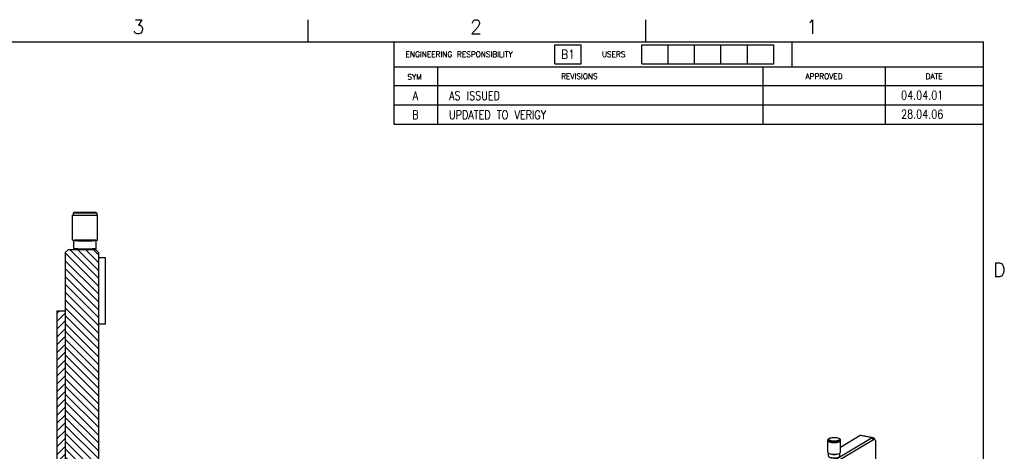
# Model space of a CAD drawing. Extents: x -401 to 590, y -380 to 320.
# Tile 54 of 54: x 234 to 589, y 164 to 320. Entities that reach past the tile are written whole.
import ezdxf

# ---------------------------------------------------------------- set-up
doc = ezdxf.new("R2010")
doc.units = 0
doc.linetypes.add('DASHED', pattern=[15, 7, -8])
doc.layers.get('0').update_dxf_attribs({"linetype": 'CONTINUOUS'})
doc.layers.add('1', color=7, linetype='CONTINUOUS')
doc.styles.add('CONVERTER_1', font='txt.shx', dxfattribs={"width": 0.9})
doc.styles.add('CONVERTER_2', font='txt.shx', dxfattribs={"width": 0.81})
doc.styles.add('CONVERTER_6', font='txt.shx', dxfattribs={"width": 0.97875})
doc.styles.add('CONVERTER_8', font='txt.shx', dxfattribs={"width": 0.970312})

# ---------------------------------------------------------------- blocks, each defined once
blk = doc.blocks.new('E6980-24120__1', base_point=(776.55, -282.69))
at = {"color": 7, "linetype": 'CONTINUOUS'}
for p, q in [((1083.58, 337.91), (787.58, 162.56)), ((788.44, 161.45), (1084.44, 336.8)), ((1074.92, 339.62), (1060.6, 331.14)), ((1084.35, 338.08), (1075.69, 339.79)), ((1085.67, 336.33), (1085.21, 337.28)), ((1085.94, 334.87), (1085.94, -102.65))]:
    blk.add_line(p, q, dxfattribs=at)
at = {"color": 3, "linetype": 'CONTINUOUS'}
for p, q in [((1083.58, 337.91), (1074.92, 339.62)), ((1084.44, 336.8), (1083.58, 337.91))]:
    blk.add_line(p, q, dxfattribs=at)
at = {"color": 7, "linetype": 'CONTINUOUS'}
for points in [[(1075.69, 339.79), (1075.45, 339.84), (1075.18, 339.78), (1074.92, 339.62)], [(1083.58, 337.91), (1083.84, 338.07), (1084.11, 338.13), (1084.35, 338.08)]]:
    blk.add_open_spline(points, degree=3, dxfattribs=at)
for points in [[(1084.35, 338.08), (1084.52, 338.04), (1084.69, 337.96), (1084.98, 337.69), (1085.11, 337.51), (1085.21, 337.28)], [(1084.44, 336.8), (1084.68, 336.94), (1084.92, 336.98), (1085.35, 336.81), (1085.53, 336.62), (1085.67, 336.33)], [(1085.67, 336.33), (1085.76, 336.14), (1085.83, 335.93), (1085.92, 335.43), (1085.94, 335.16), (1085.94, 334.87)]]:
    blk.add_open_spline(points, degree=3, knots=[0, 0, 0, 0, 1, 1, 2, 2, 2, 2], dxfattribs=at)
blk = doc.blocks.new('E2812-23753-0__53', base_point=(1051.8, 334.57))
at = {"color": 7, "linetype": 'CONTINUOUS'}
for p, q in [((1051.8, 336.71), (1051.8, 336.05)), ((1052.38, 337.49), (1052.1, 337.24)), ((1059.83, 337.49), (1060.11, 337.24)), ((1060.4, 336.71), (1060.4, 336.05))]:
    blk.add_line(p, q, dxfattribs=at)
for points in [[(1051.8, 336.71), (1051.8, 336.89), (1051.9, 337.07), (1052.1, 337.24)], [(1052.38, 337.49), (1052.45, 337.55), (1052.54, 337.62), (1052.64, 337.68)], [(1060.11, 337.24), (1060.3, 337.07), (1060.4, 336.89), (1060.4, 336.71)]]:
    blk.add_open_spline(points, degree=3, dxfattribs=at)
for points, knots in [([(1060.4, 336.71), (1060.4, 336.49), (1060.26, 336.27), (1059.7, 335.87), (1059.29, 335.7), (1058.28, 335.42), (1057.69, 335.32), (1056.43, 335.23), (1055.78, 335.23), (1054.52, 335.32), (1053.93, 335.42), (1052.92, 335.7), (1052.51, 335.87), (1051.95, 336.27), (1051.8, 336.49), (1051.8, 336.71)], [0, 0, 0, 0, 1, 1, 2, 2, 3, 3, 4, 4, 5, 5, 6, 6, 7, 7, 7, 7]), ([(1060.4, 336.05), (1060.4, 335.83), (1060.26, 335.61), (1059.7, 335.21), (1059.29, 335.04), (1058.28, 334.76), (1057.69, 334.67), (1056.43, 334.57), (1055.78, 334.57), (1054.52, 334.67), (1053.93, 334.76), (1052.92, 335.04), (1052.51, 335.21), (1051.95, 335.61), (1051.8, 335.83), (1051.8, 336.05)], [0, 0, 0, 0, 1, 1, 2, 2, 3, 3, 4, 4, 5, 5, 6, 6, 7, 7, 7, 7]), ([(1059.83, 337.49), (1060.07, 337.28), (1060.15, 337.06), (1060, 336.62), (1059.77, 336.4), (1059.04, 336.04), (1058.55, 335.89), (1057.4, 335.68), (1056.75, 335.62), (1055.45, 335.62), (1054.81, 335.68), (1053.66, 335.89), (1053.17, 336.04), (1052.43, 336.4), (1052.2, 336.62), (1052.06, 337.06), (1052.14, 337.28), (1052.38, 337.49)], [0, 0, 0, 0, 1, 1, 2, 2, 3, 3, 4, 4, 5, 5, 6, 6, 7, 7, 8, 8, 8, 8]), ([(1052.64, 337.68), (1052.94, 337.85), (1053.35, 338.01), (1054.35, 338.24), (1054.92, 338.31), (1056.1, 338.37), (1056.71, 338.36), (1057.86, 338.24), (1058.39, 338.13), (1059.27, 337.85), (1059.61, 337.68), (1059.83, 337.49)], [0, 0, 0, 0, 1, 1, 2, 2, 3, 3, 4, 4, 5, 5, 5, 5])]:
    blk.add_open_spline(points, degree=3, knots=knots, dxfattribs=at)
blk = doc.blocks.new('BEARING_HK0509__54', base_point=(1051.6, 326.04))
at = {"color": 7, "linetype": 'CONTINUOUS'}
for p, q in [((1051.6, 327.59), (1051.6, 336.05)), ((1060.6, 327.59), (1060.6, 336.05))]:
    blk.add_line(p, q, dxfattribs=at)
for points in [[(1051.8, 336.51), (1051.67, 336.36), (1051.6, 336.21), (1051.6, 336.05)], [(1060.6, 336.05), (1060.6, 336.21), (1060.54, 336.36), (1060.4, 336.51)]]:
    blk.add_open_spline(points, degree=3, dxfattribs=at)
for points in [[(1051.6, 336.05), (1051.6, 335.82), (1051.76, 335.59), (1052.34, 335.18), (1052.77, 334.99), (1053.83, 334.7), (1054.44, 334.6), (1055.76, 334.5), (1056.45, 334.5), (1057.76, 334.6), (1058.38, 334.7), (1059.44, 334.99), (1059.87, 335.18), (1060.45, 335.59), (1060.6, 335.82), (1060.6, 336.05)], [(1051.6, 327.59), (1051.6, 327.36), (1051.76, 327.13), (1052.34, 326.72), (1052.77, 326.53), (1053.83, 326.25), (1054.44, 326.15), (1055.76, 326.04), (1056.45, 326.04), (1057.76, 326.15), (1058.38, 326.25), (1059.44, 326.53), (1059.87, 326.72), (1060.45, 327.13), (1060.6, 327.36), (1060.6, 327.59)]]:
    blk.add_open_spline(points, degree=3, knots=[0, 0, 0, 0, 1, 1, 2, 2, 3, 3, 4, 4, 5, 5, 6, 6, 7, 7, 7, 7], dxfattribs=at)
blk = doc.blocks.new('24791-0S111__55', base_point=(1052.1, 323.18))
at = {"color": 7, "linetype": 'CONTINUOUS'}
for p, q in [((1052.1, 324.68), (1052.1, 326.89)), ((1060.1, 324.68), (1060.1, 326.89)), ((1052.56, 324.02), (1052.38, 324.18)), ((1059.64, 324.02), (1059.83, 324.18))]:
    blk.add_line(p, q, dxfattribs=at)
for points in [[(1052.38, 324.18), (1052.2, 324.34), (1052.1, 324.51), (1052.1, 324.68)], [(1059.64, 324.02), (1059.57, 323.96), (1059.49, 323.9), (1059.39, 323.84)], [(1059.83, 324.18), (1059.76, 324.12), (1059.67, 324.06), (1059.57, 324)], [(1060.1, 324.68), (1060.1, 324.51), (1060.01, 324.34), (1059.83, 324.18)]]:
    blk.add_open_spline(points, degree=3, dxfattribs=at)
for points, knots in [([(1059.57, 324), (1059.27, 323.82), (1058.85, 323.67), (1057.86, 323.43), (1057.29, 323.36), (1056.1, 323.3), (1055.5, 323.31), (1054.35, 323.43), (1053.82, 323.54), (1052.94, 323.82), (1052.6, 323.99), (1052.38, 324.18)], [0, 0, 0, 0, 1, 1, 2, 2, 3, 3, 4, 4, 5, 5, 5, 5]), ([(1059.39, 323.84), (1059.11, 323.67), (1058.72, 323.53), (1057.77, 323.31), (1057.23, 323.24), (1056.1, 323.18), (1055.53, 323.19), (1054.44, 323.31), (1053.93, 323.41), (1053.1, 323.67), (1052.77, 323.84), (1052.56, 324.02)], [0, 0, 0, 0, 1, 1, 2, 2, 3, 3, 4, 4, 5, 5, 5, 5]), ([(1057.86, 326.18), (1057.32, 326.09), (1056.71, 326.04), (1055.49, 326.04), (1054.89, 326.09), (1054.34, 326.18)], [0, 0, 0, 0, 1, 1, 2, 2, 2, 2])]:
    blk.add_open_spline(points, degree=3, knots=knots, dxfattribs=at)
blk = doc.blocks.new('BEARING_ASSY1_1__56', base_point=(1051.6, 323.18))
for name, p in [('BEARING_HK0509__54', (1051.6, 326.04)), ('E2812-23753-0__53', (1051.8, 334.57)), ('24791-0S111__55', (1052.1, 323.18))]:
    blk.add_blockref(name, p)
blk = doc.blocks.new('BEARINGS__60', base_point=(803.79, -281.6))
blk.add_blockref('BEARING_ASSY1_1__56', (1051.6, 323.18))
blk = doc.blocks.new('E6980-64120__65', base_point=(756.78, -282.69))
for name, p in [('E6980-24120__1', (776.55, -282.69)), ('BEARINGS__60', (803.79, -281.6))]:
    blk.add_blockref(name, p)
blk = doc.blocks.new('HANDLER_SOLUTION__109', base_point=(756.78, -282.69))
blk.add_blockref('E6980-64120__65', (756.78, -282.69))
blk = doc.blocks.new('GEN1', base_point=(950.02, 24.87))
blk.add_blockref('HANDLER_SOLUTION__109', (756.78, -282.69))
blk = doc.blocks.new('E6980-21791_2__129', base_point=(250.78, 209.98))
at = {"color": 7, "linetype": 'DASHED'}
for p, q in [((250.78, 231.48), (250.78, 228.95)), ((250.78, 228.95), (250.78, 214.64)), ((250.78, 214.64), (250.78, 212.48))]:
    blk.add_line(p, q, dxfattribs=at)
at = {"color": 7, "linetype": 'CONTINUOUS'}
for p, q in [((265.28, 233.98), (262.78, 233.98)), ((265.28, 221.98), (265.28, 233.98)), ((265.28, 209.98), (265.28, 221.98)), ((265.28, 209.98), (262.78, 209.98))]:
    blk.add_line(p, q, dxfattribs=at)
blk = doc.blocks.new('BUSHINGS__130', base_point=(250.78, -233.96))
blk.add_blockref('E6980-21791_2__129', (250.78, 209.98))
blk = doc.blocks.new('E2812-23753-0__155', base_point=(253.58, 236.81))
at = {"color": 7, "linetype": 'CONTINUOUS'}
for p, q in [((253.88, 250.31), (253.58, 250.01)), ((262.18, 250.01), (253.58, 250.01)), ((253.58, 250.01), (253.58, 249.31)), ((261.88, 250.31), (253.88, 250.31)), ((261.88, 250.31), (262.18, 250.01)), ((262.18, 250.01), (262.18, 249.31)), ((255.38, 236.81), (255.38, 237.01)), ((260.38, 236.81), (260.38, 237.01))]:
    blk.add_line(p, q, dxfattribs=at)
at = {"color": 7, "linetype": 'DASHED'}
for p, q in [((253.58, 249.31), (255.38, 249.31)), ((255.38, 249.31), (260.38, 249.31)), ((260.38, 249.31), (262.18, 249.31))]:
    blk.add_line(p, q, dxfattribs=at)
blk = doc.blocks.new('BEARING_HK0509__156', base_point=(253.38, 240.31))
at = {"color": 7, "linetype": 'CONTINUOUS'}
for p, q in [((253.38, 249.31), (253.58, 249.31)), ((253.38, 240.31), (253.38, 249.31)), ((253.58, 249.31), (255.38, 249.31)), ((255.38, 249.31), (260.38, 249.31)), ((260.38, 249.31), (262.18, 249.31)), ((262.18, 249.31), (262.38, 249.31)), ((262.38, 240.31), (262.38, 249.31)), ((253.38, 240.31), (254.08, 240.31)), ((261.68, 240.31), (254.08, 240.31)), ((261.68, 240.31), (262.38, 240.31))]:
    blk.add_line(p, q, dxfattribs=at)
blk = doc.blocks.new('24791-0S111__157', base_point=(253.88, 237.01))
at = {"color": 7, "linetype": 'CONTINUOUS'}
for p, q in [((254.08, 240.31), (253.88, 240.11)), ((255.28, 240.11), (253.88, 240.11)), ((253.88, 237.21), (253.88, 240.11)), ((255.28, 240.11), (255.38, 240.11)), ((255.38, 240.11), (260.38, 240.11)), ((260.38, 240.11), (260.48, 240.11)), ((261.88, 240.11), (260.48, 240.11)), ((261.68, 240.31), (261.88, 240.11)), ((261.88, 237.21), (261.88, 240.11)), ((254.08, 237.01), (253.88, 237.21)), ((255.28, 237.21), (253.88, 237.21)), ((255.38, 237.01), (254.08, 237.01)), ((255.28, 237.21), (255.38, 237.21)), ((255.38, 237.21), (260.38, 237.21)), ((260.38, 237.01), (255.38, 237.01)), ((260.38, 237.21), (260.48, 237.21)), ((261.68, 237.01), (260.38, 237.01)), ((261.88, 237.21), (260.48, 237.21)), ((261.68, 237.01), (261.88, 237.21))]:
    blk.add_line(p, q, dxfattribs=at)
at = {"color": 7, "linetype": 'DASHED'}
blk.add_line((261.68, 240.31), (254.08, 240.31), dxfattribs=at)
blk = doc.blocks.new('BEARING_ASSY1_2__158', base_point=(253.38, 236.81))
for name, p in [('BEARING_HK0509__156', (253.38, 240.31)), ('E2812-23753-0__155', (253.58, 236.81)), ('24791-0S111__157', (253.88, 237.01))]:
    blk.add_blockref(name, p)
blk = doc.blocks.new('E2812-23753-0__159', base_point=(253.58, 236.81))
at = {"color": 7, "linetype": 'DASHED'}
for p, q in [((253.88, 250.31), (253.58, 250.01)), ((262.18, 250.01), (253.58, 250.01)), ((253.58, 250.01), (253.58, 249.31)), ((253.58, 249.31), (255.38, 249.31)), ((261.88, 250.31), (253.88, 250.31)), ((255.38, 249.31), (260.38, 249.31)), ((260.38, 249.31), (262.18, 249.31)), ((261.88, 250.31), (262.18, 250.01)), ((262.18, 250.01), (262.18, 249.31)), ((255.38, 236.81), (255.38, 237.01)), ((260.38, 236.81), (260.38, 237.01))]:
    blk.add_line(p, q, dxfattribs=at)
blk = doc.blocks.new('BEARING_HK0509__160', base_point=(253.38, 240.31))
at = {"color": 7, "linetype": 'DASHED'}
for p, q in [((253.38, 249.31), (253.58, 249.31)), ((253.38, 240.31), (253.38, 249.31)), ((253.58, 249.31), (255.38, 249.31)), ((255.38, 249.31), (260.38, 249.31)), ((260.38, 249.31), (262.18, 249.31)), ((262.18, 249.31), (262.38, 249.31)), ((262.38, 240.31), (262.38, 249.31)), ((253.38, 240.31), (254.08, 240.31)), ((261.68, 240.31), (254.08, 240.31)), ((261.68, 240.31), (262.38, 240.31))]:
    blk.add_line(p, q, dxfattribs=at)
blk = doc.blocks.new('24791-0S111__161', base_point=(253.88, 237.01))
at = {"color": 7, "linetype": 'DASHED'}
for p, q in [((254.08, 240.31), (253.88, 240.11)), ((255.28, 240.11), (253.88, 240.11)), ((253.88, 237.21), (253.88, 240.11)), ((261.68, 240.31), (254.08, 240.31)), ((255.28, 240.11), (255.38, 240.11)), ((255.38, 240.11), (260.38, 240.11)), ((260.38, 240.11), (260.48, 240.11)), ((261.88, 240.11), (260.48, 240.11)), ((261.68, 240.31), (261.88, 240.11)), ((261.88, 237.21), (261.88, 240.11)), ((254.08, 237.01), (253.88, 237.21)), ((255.28, 237.21), (253.88, 237.21)), ((255.38, 237.01), (254.08, 237.01)), ((255.28, 237.21), (255.38, 237.21)), ((255.38, 237.21), (260.38, 237.21)), ((260.38, 237.01), (255.38, 237.01)), ((260.38, 237.21), (260.48, 237.21)), ((261.68, 237.01), (260.38, 237.01)), ((261.88, 237.21), (260.48, 237.21)), ((261.68, 237.01), (261.88, 237.21))]:
    blk.add_line(p, q, dxfattribs=at)
blk = doc.blocks.new('BEARING_ASSY1_1__162', base_point=(253.38, 236.81))
for name, p in [('BEARING_HK0509__160', (253.38, 240.31)), ('E2812-23753-0__159', (253.58, 236.81)), ('24791-0S111__161', (253.88, 237.01))]:
    blk.add_blockref(name, p)
blk = doc.blocks.new('BEARINGS__163', base_point=(253.38, -250.29))
for name in ['BEARING_ASSY1_2__158', 'BEARING_ASSY1_1__162']:
    blk.add_blockref(name, (253.38, 236.81))
blk = doc.blocks.new('E6980-24120__165', base_point=(250.78, -236.79))
at = {"linetype": 'CONTINUOUS'}
h = blk.add_hatch(dxfattribs=at)
h.set_pattern_fill('USER', color=1, scale=2, angle=315, pattern_type=0)
h.set_pattern_definition([(315, (0, 0), (1.414214, 1.414214), [])])
h.paths.add_polyline_path([(250.78, 231.48), (250.78, 228.95), (250.78, 214.64), (250.78, 212.48), (250.78, 208.98), (250.78, 208.08), (250.78, 203.83), (250.78, 143.96), (251.03, 143.71), (254.78, 143.71), (254.78, 141.21), (255.08, 140.91), (262.48, 140.91), (262.78, 141.21), (262.78, 235.81), (261.78, 236.81), (251.78, 236.81), (250.78, 235.81)])
at = {"color": 4, "linetype": 'CONTINUOUS'}
for p, q in [((250.78, 235.81), (251.78, 236.81)), ((250.78, 235.81), (250.78, 231.48)), ((261.78, 236.81), (251.78, 236.81)), ((262.78, 235.81), (261.78, 236.81)), ((262.78, 235.81), (262.78, 141.21)), ((250.78, 231.48), (250.78, 228.95)), ((250.78, 228.95), (250.78, 214.64)), ((250.78, 214.64), (250.78, 212.48)), ((250.78, 212.48), (250.78, 208.98)), ((250.78, 208.98), (250.78, 208.08)), ((250.78, 208.08), (250.78, 203.83)), ((250.78, 203.83), (250.78, 143.96))]:
    blk.add_line(p, q, dxfattribs=at)
blk = doc.blocks.new('E6980-64120__168', base_point=(250.78, -250.29))
for name, p in [('BEARINGS__163', (253.38, -250.29)), ('E6980-24120__165', (250.78, -236.79)), ('BUSHINGS__130', (250.78, -233.96))]:
    blk.add_blockref(name, p)
blk = doc.blocks.new('DUT_BOARD__186', base_point=(247.78, -214.62))
at = {"linetype": 'CONTINUOUS'}
h = blk.add_hatch(dxfattribs=at)
h.set_pattern_fill('USER', color=1, scale=2, angle=45, pattern_type=0)
h.set_pattern_definition([(45, (0, 0), (-1.414214, 1.414214), [])])
h.paths.add_polyline_path([(250.78, 143.96), (250.78, 135.46), (250.78, 95.51), (250.78, 91.31), (250.78, 89.26), (250.78, 86.76), (250.78, 85.76), (250.78, 85.76), (250.78, 82.01), (250.78, 60.26), (250.78, 35.26), (250.78, 30.51), (250.78, 26.51), (250.78, 21.76), (250.78, 18.01), (250.78, 8.51), (250.78, 3.76), (250.78, -3.74), (250.78, -8.49), (250.78, -17.49), (250.78, -21.24), (250.78, -25.99), (250.78, -30.49), (250.78, -35.24), (250.78, -60.24), (250.78, -81.99), (250.78, -85.74), (250.78, -85.74), (250.78, -86.74), (250.78, -89.24), (250.78, -91.29), (250.78, -95.49), (250.78, -135.44), (250.78, -143.94), (250.78, -192.61), (250.78, -203.61), (250.78, -203.81), (250.78, -208.06), (250.78, -208.96), (247.78, -208.96), (247.78, 214.64), (250.78, 214.64), (250.78, 212.48), (250.78, 208.98), (250.78, 208.08), (250.78, 203.83)])
at = {"color": 1, "linetype": 'CONTINUOUS'}
for p, q in [((247.78, 214.64), (247.78, -208.96)), ((250.78, 214.64), (247.78, 214.64)), ((250.78, 214.64), (250.78, 212.48)), ((250.78, 212.48), (250.78, 208.98)), ((250.78, 208.98), (250.78, 208.08)), ((250.78, 208.08), (250.78, 203.83)), ((250.78, 203.83), (250.78, 143.96)), ((250.78, 143.96), (250.78, 135.46)), ((250.78, 135.46), (250.78, 95.51)), ((250.78, 95.51), (250.78, 91.31)), ((250.78, 91.31), (250.78, 89.26)), ((250.78, 89.26), (250.78, 86.76)), ((250.78, 86.76), (250.78, 85.76)), ((250.78, 85.76), (250.78, 85.76)), ((250.78, 85.76), (250.78, 82.01)), ((250.78, 82.01), (250.78, 60.26)), ((250.78, 60.26), (250.78, 35.26)), ((250.78, 35.26), (250.78, 30.51)), ((250.78, 30.51), (250.78, 26.51)), ((250.78, 26.51), (250.78, 21.76)), ((250.78, 21.76), (250.78, 18.01)), ((250.78, 18.01), (250.78, 8.51)), ((250.78, 8.51), (250.78, 3.76)), ((250.78, 3.76), (250.78, -3.74)), ((250.78, -3.74), (250.78, -8.49)), ((250.78, -8.49), (250.78, -17.49)), ((250.78, -17.49), (250.78, -21.24)), ((250.78, -21.24), (250.78, -25.99)), ((250.78, -25.99), (250.78, -30.49)), ((250.78, -30.49), (250.78, -35.24)), ((250.78, -35.24), (250.78, -60.24)), ((250.78, -60.24), (250.78, -81.99)), ((250.78, -81.99), (250.78, -85.74)), ((250.78, -85.74), (250.78, -86.74)), ((250.78, -85.74), (250.78, -85.74)), ((250.78, -86.74), (250.78, -89.24)), ((250.78, -89.24), (250.78, -91.29)), ((250.78, -91.29), (250.78, -95.49)), ((250.78, -95.49), (250.78, -135.44)), ((250.78, -135.44), (250.78, -143.94)), ((250.78, -143.94), (250.78, -192.61)), ((250.78, -192.61), (250.78, -203.61)), ((250.78, -203.61), (250.78, -203.81)), ((250.78, -203.81), (250.78, -208.06)), ((250.78, -208.96), (247.78, -208.96)), ((247.78, -208.96), (247.78, -214.62)), ((250.78, -208.06), (250.78, -208.96)), ((250.78, -214.62), (247.78, -214.62))]:
    blk.add_line(p, q, dxfattribs=at)
at = {"color": 1, "linetype": 'DASHED'}
for p, q in [((250.78, -208.96), (250.78, -211.46)), ((250.78, -211.46), (250.78, -214.62))]:
    blk.add_line(p, q, dxfattribs=at)
blk = doc.blocks.new('HANDLER_SOLUTION__187', base_point=(247.78, -250.29))
for name, p in [('E6980-64120__168', (250.78, -250.29)), ('DUT_BOARD__186', (247.78, -214.62))]:
    blk.add_blockref(name, p)
blk = doc.blocks.new('A-A', base_point=(278.46, 0.01))
blk.add_blockref('HANDLER_SOLUTION__187', (247.78, -250.29))
blk = doc.blocks.new('1', base_point=(-317.47, 450.73))
blk.add_blockref('A-A', (278.46, 0.01))
at = {"xscale": 0.5, "yscale": 0.5, "zscale": 0.5}
blk.add_blockref('GEN1', (475.01, 12.43), dxfattribs=at)
blk = doc.blocks.new('REV__188', base_point=(295.39, 225.76))
at = {"layer": '1', "color": 1, "linetype": 'CONTINUOUS'}
for p, q in [((295.39, 231.26), (295.39, 225.76)), ((307.99, 231.26), (307.99, 225.76)), ((401.89, 231.26), (401.89, 225.76)), ((437.14, 231.26), (437.14, 225.76)), ((295.39, 225.76), (465.49, 225.76))]:
    blk.add_line(p, q, dxfattribs=at)
at = {"layer": '1', "color": 1, "char_height": 2.5, "style": 'CONVERTER_2'}
for s, insert, attachment_point in [('28.04.06', (441.75, 228.61), 4), ('B', (301.62, 228.43), 5), ('UPDATED TO VERIGY', (311.35, 228.43), 4)]:
    blk.add_mtext(s, dxfattribs=dict(at, insert=insert, attachment_point=attachment_point))
blk = doc.blocks.new('REV__189', base_point=(295.39, 231.26))
at = {"layer": '1', "color": 1, "linetype": 'CONTINUOUS'}
for p, q in [((295.39, 236.76), (295.39, 231.26)), ((307.99, 236.76), (307.99, 231.26)), ((401.89, 236.76), (401.89, 231.26)), ((437.14, 236.76), (437.14, 231.26)), ((295.39, 231.26), (465.49, 231.26))]:
    blk.add_line(p, q, dxfattribs=at)
at = {"layer": '1', "color": 1, "char_height": 2.5, "style": 'CONVERTER_2'}
for s, insert, attachment_point in [('A', (301.62, 233.93), 5), ('AS ISSUED', (311.35, 233.93), 4), ('04.04.01', (441.75, 234.11), 4)]:
    blk.add_mtext(s, dxfattribs=dict(at, insert=insert, attachment_point=attachment_point))
blk = doc.blocks.new('ATA1_S', base_point=(-314.07, -297.7))
at = {"layer": '1', "color": 1, "linetype": 'CONTINUOUS'}
for p, q in [((270.6, 255.81), (270.6, 249.46)), ((368.05, 255.81), (368.05, 249.46)), ((295.39, 249.46), (295.39, 242.31)), ((341.84, 248.66), (349.46, 248.66)), ((341.84, 243.11), (341.84, 248.66)), ((349.46, 243.11), (349.46, 248.66)), ((366.91, 248.66), (374.53, 248.66)), ((366.91, 243.11), (366.91, 248.66)), ((374.53, 248.66), (382.15, 248.66)), ((374.53, 243.11), (374.53, 248.66)), ((382.15, 248.66), (389.77, 248.66)), ((382.15, 243.11), (382.15, 248.66)), ((389.77, 248.66), (397.39, 248.66)), ((389.77, 243.11), (389.77, 248.66)), ((397.39, 248.66), (405.01, 248.66)), ((397.39, 243.11), (397.39, 248.66)), ((405.01, 243.11), (405.01, 248.66)), ((410.18, 249.46), (410.18, 242.31)), ((295.39, 242.31), (307.99, 242.31)), ((295.39, 242.31), (295.39, 236.76)), ((307.99, 242.31), (307.99, 236.76)), ((307.99, 242.31), (401.89, 242.31)), ((341.84, 243.11), (349.46, 243.11)), ((366.91, 243.11), (374.53, 243.11)), ((374.53, 243.11), (382.15, 243.11)), ((382.15, 243.11), (389.77, 243.11)), ((389.77, 243.11), (397.39, 243.11)), ((397.39, 243.11), (405.01, 243.11)), ((401.89, 242.31), (401.89, 236.76)), ((401.89, 242.31), (437.14, 242.31)), ((437.14, 242.31), (437.14, 236.76)), ((437.14, 242.31), (465.49, 242.31)), ((307.99, 236.76), (295.39, 236.76)), ((401.89, 236.76), (307.99, 236.76)), ((437.14, 236.76), (401.89, 236.76)), ((465.49, 236.76), (437.14, 236.76))]:
    blk.add_line(p, q, dxfattribs=at)
at = {"layer": '1', "color": 7, "linetype": 'CONTINUOUS'}
for p in [(-313.87, 249.46), (465.49, -297.7)]:
    blk.add_line(p, (465.49, 249.46), dxfattribs=at)
at = {"layer": '1'}
for name, p in [('REV__189', (295.39, 231.26)), ('REV__188', (295.39, 225.76))]:
    blk.add_blockref(name, p, dxfattribs=at)
at = {"layer": '1', "color": 1, "style": 'CONVERTER_8', "width": 0.970312}
for s, p in [('ENGINEERING RESPONSIBILITY', (298.82, 245.09)), ('USERS', (355.42, 245.11))]:
    blk.add_text(s, height=1.6, dxfattribs=at).set_placement(p)
at = {"layer": '1', "color": 7, "char_height": 4, "style": 'CONVERTER_6'}
for s, insert, attachment_point in [('3', (221.72, 255.81), 2), ('2', (319.13, 255.81), 2), ('1', (416.04, 255.81), 2), ('D', (471.84, 183.69), 6)]:
    blk.add_mtext(s, dxfattribs=dict(at, insert=insert, attachment_point=attachment_point))
at = {"layer": '1', "color": 1, "attachment_point": 5}
for s, insert, char_height, style in [('B1', (345.65, 245.89), 2.5, 'CONVERTER_1'), ('SYM', (301.36, 239.39), 1.6, 'CONVERTER_8'), ('REVISIONS', (348.94, 239.54), 1.6, 'CONVERTER_8'), ('APPROVED', (419.51, 239.54), 1.6, 'CONVERTER_8'), ('DATE', (451.31, 239.54), 1.6, 'CONVERTER_8')]:
    blk.add_mtext(s, dxfattribs=dict(at, insert=insert, char_height=char_height, style=style))

msp = doc.modelspace()

# ---------------------------------------------------------------- block references
at = {"layer": '1', "xscale": 1.25, "yscale": 1.25, "zscale": 1.25}
msp.add_blockref('ATA1_S', (-392.587, -372.127), dxfattribs=at)
at = {"layer": '1'}
msp.add_blockref('1', (-317.475, 450.727), dxfattribs=at)

doc.saveas('drawing.dxf')
